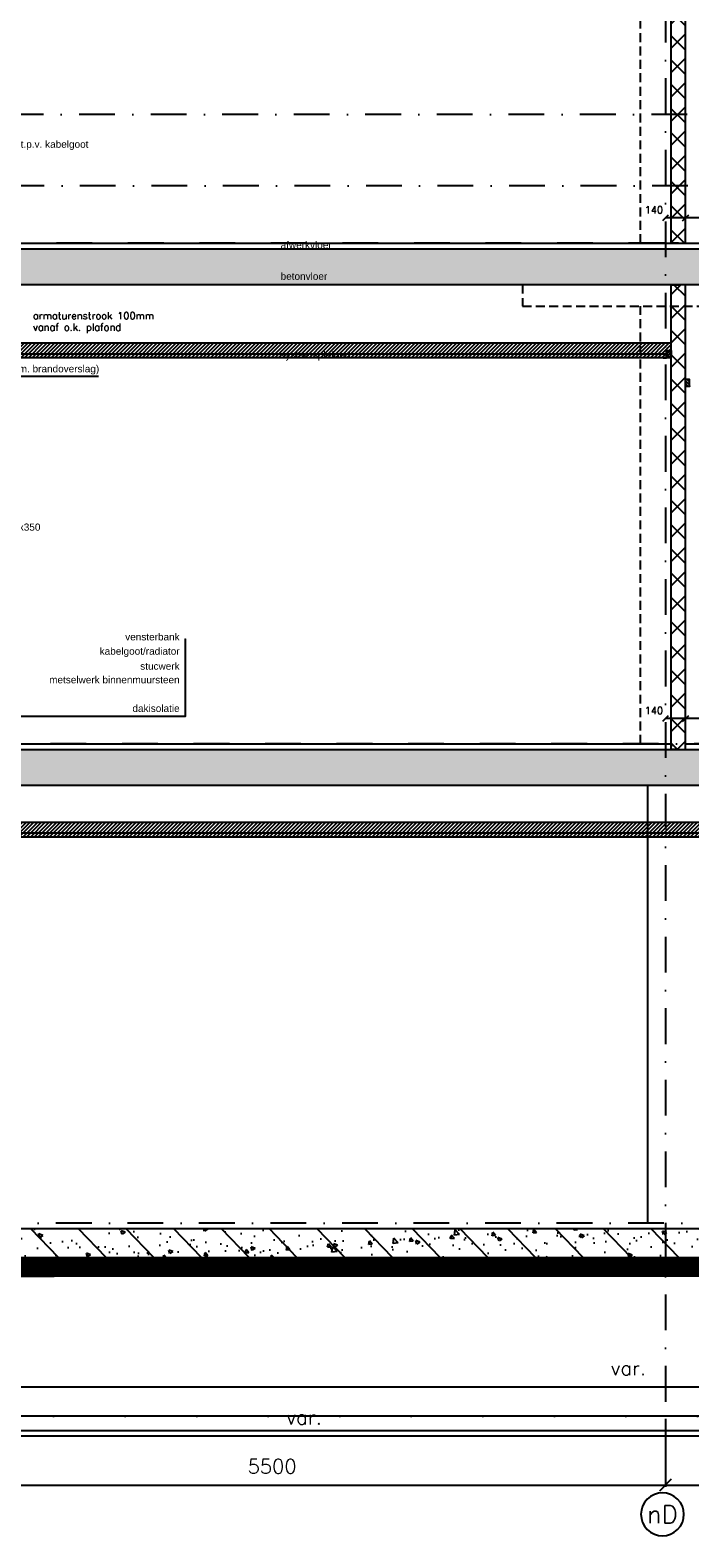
# Model space of a CAD drawing. Extents: x 0 to 259347, y 0 to 198427.
# Tile 13 of 54: x 116853 to 121466, y 90246 to 100785. Entities that reach past the tile are written whole.
import ezdxf
from ezdxf.enums import TextEntityAlignment as Align

# ---------------------------------------------------------------- set-up
doc = ezdxf.new("R2010")
doc.units = 0
doc.header["$LTSCALE"] = 20
doc.header["$MEASUREMENT"] = 0
doc.header["$PDSIZE"] = -1
for name, pattern in [('DASHDOT', [25, 12.5, -6.25, 0, -6.25]), ('DD1', [2.66667, 1.66667, -0.5, 0, -0.5]), ('HIDDEN2', [4.6875, 3.125, -1.5625])]:
    doc.linetypes.add(name, pattern=pattern)
doc.layers.get('0').update_dxf_attribs({"linetype": 'CONTINUOUS'})
doc.layers.get('DEFPOINTS').update_dxf_attribs({"linetype": 'CONTINUOUS'})
for name, color, linetype in [('A--01A1_ACEER', 1, 'CONTINUOUS'), ('A--A22--_F123-', 9, 'CONTINUOUS'), ('A--A23--_F--3-', 9, 'CONTINUOUS'), ('A--A25--_F--3-', 9, 'CONTINUOUS'), ('A--L$7A3-_STRAMIEN', 3, 'CONTINUOUS'), ('A--L21--_F-23-', 4, 'CONTINUOUS'), ('A--L21D3_BUITENWAND', 3, 'CONTINUOUS'), ('A--L22--', 3, 'CONTINUOUS'), ('A--L22--_F--3-', 7, 'CONTINUOUS'), ('A--L23--', 7, 'CONTINUOUS'), ('A--L23--_F--3-', 7, 'CONTINUOUS'), ('A--L25--', 7, 'CONTINUOUS'), ('A--L25--_F-23-', 7, 'CONTINUOUS'), ('A--L28DC1_KONSTRUKTIES', 1, 'HIDDEN2'), ('A--L31--', 2, 'CONTINUOUS'), ('A--L35-D2-_PLAFONDS', 2, 'CONTINUOUS'), ('A--L35-D4-_PLAFONDS', 4, 'CONTINUOUS'), ('A--L35D1_PLAFONDS', 1, 'CONTINUOUS'), ('A--M$1A-_F123-', 1, 'CONTINUOUS'), ('A--T$1A-_F123_20', 1, 'CONTINUOUS'), ('A--T$7A-_STRAMIEN', 2, 'CONTINUOUS'), ('A--T01A-25_TEKST', 2, 'CONTINUOUS'), ('STRAMIEN', 8, 'DD1'), ('X--LR---_CP', 7, 'CONTINUOUS')]:
    doc.layers.add(name, color=color, linetype=linetype)
doc.styles.add('ALFA-0_25', font='ROMANS')
doc.styles.add('EB2', font='ARIAL.TTF')
doc.styles.add('HIEMSTRA', font='romans.shx')
doc.dimstyles.get("Standard").update_dxf_attribs({"dimscale": 40, "dimtxt": 2.5, "dimasz": 2, "dimexe": 0.3, "dimexo": 0.3, "dimgap": 2, "dimtad": 1, "dimdec": 0, "dimzin": 0, "dimdsep": 46, "dimtxsty": 'HIEMSTRA', "dimblk1": 'OBLIQUE', "dimblk2": 'OBLIQUE', "dimsah": 1, "dimcen": 0.09, "dimdle": 0.3, "dimclrd": 1, "dimclre": 1, "dimclrt": 3, "dimadec": 0, "dimazin": 0, "dimtfac": 1, "dimtdec": 4, "dimtix": 1, "dimtmove": 2, "dimatfit": 3, "dimldrblk": 'OBLIQUE', "dimfxl": 0, "dimtvp": 625, "dimtolj": 1, "dimtzin": 0, "dimarcsym": 0})
doc.dimstyles.new('STANDARD$0', dxfattribs={"dimscale": 50, "dimtxt": 2.5, "dimasz": 2, "dimexe": 2, "dimexo": 0, "dimgap": 2, "dimtad": 1, "dimdec": 0, "dimzin": 0, "dimdsep": 46, "dimtxsty": 'ALFA-0_25', "dimblk1": 'OBLIQUE', "dimblk2": 'OBLIQUE', "dimsah": 1, "dimcen": -3, "dimdle": 2, "dimclrd": 1, "dimclre": 1, "dimclrt": 2, "dimadec": 0, "dimazin": 0, "dimtfac": 0.666667, "dimtofl": 0, "dimtmove": 2, "dimatfit": 3, "dimldrblk": 'OBLIQUE', "dimfxl": 0, "dimtvp": 0.833333, "dimtolj": 1, "dimtzin": 0, "dimarcsym": 0})

# ---------------------------------------------------------------- blocks, each defined once
blk = doc.blocks.new('_OBLIQUE')
at = {"color": 0, "linetype": 'ByBlock'}
blk.add_line((-0.5, -0.5), (0.5, 0.5), dxfattribs=at)
blk = doc.blocks.new('*D76')
at = {"layer": 'A--M$1A-_F123-', "color": 1, "lineweight": -2}
for p, q in [((115795, 91077), (115795, 90603)), ((121295, 91077), (121295, 90603)), ((115783, 90615), (121307, 90615))]:
    blk.add_line(p, q, dxfattribs=at)
at = {"layer": 'DEFPOINTS', "color": 0}
for p in [(115795, 91089), (121295, 91089), (121295, 90615)]:
    blk.add_point(p, dxfattribs=at)
at = {"layer": 'A--M$1A-_F123-', "color": 1, "lineweight": -2, "xscale": 80, "yscale": 80, "zscale": 80, "rotation": 180}
blk.add_blockref('_OBLIQUE', (115795, 90615), dxfattribs=at)
at = {"layer": 'A--M$1A-_F123-', "color": 1, "lineweight": -2, "xscale": 80, "yscale": 80, "zscale": 80}
blk.add_blockref('_OBLIQUE', (121295, 90615), dxfattribs=at)
at = {"layer": 'A--M$1A-_F123-', "color": 3, "insert": (118545, 90745), "char_height": 100, "attachment_point": 5, "style": 'HIEMSTRA'}
blk.add_mtext('\\A1;5500', dxfattribs=at)
blk = doc.blocks.new('*D77')
at = {"layer": 'A--M$1A-_F123-', "color": 1, "lineweight": -2}
for p, q in [((121295, 91077), (121295, 90603)), ((122395, 91077), (122395, 90603)), ((121283, 90615), (122407, 90615))]:
    blk.add_line(p, q, dxfattribs=at)
at = {"layer": 'DEFPOINTS', "color": 0}
for p in [(121295, 91089), (122395, 91089), (122395, 90615)]:
    blk.add_point(p, dxfattribs=at)
at = {"layer": 'A--M$1A-_F123-', "color": 1, "lineweight": -2, "xscale": 80, "yscale": 80, "zscale": 80, "rotation": 180}
blk.add_blockref('_OBLIQUE', (121295, 90615), dxfattribs=at)
at = {"layer": 'A--M$1A-_F123-', "color": 1, "lineweight": -2, "xscale": 80, "yscale": 80, "zscale": 80}
blk.add_blockref('_OBLIQUE', (122395, 90615), dxfattribs=at)
at = {"layer": 'A--M$1A-_F123-', "color": 3, "insert": (121845, 90745), "char_height": 100, "attachment_point": 5, "style": 'HIEMSTRA'}
blk.add_mtext('\\A1;1100', dxfattribs=at)
blk = doc.blocks.new('*D78')
at = {"layer": 'A--M$1A-_F123-', "color": 1, "lineweight": -2}
blk.add_line((115783, 90958), (121752, 90958), dxfattribs=at)
at = {"layer": 'DEFPOINTS', "color": 0}
for p in [(115795, 90958), (121740, 90958), (121740, 90958)]:
    blk.add_point(p, dxfattribs=at)
at = {"layer": 'A--M$1A-_F123-', "color": 1, "lineweight": -2, "xscale": 80, "yscale": 80, "zscale": 80, "rotation": 180}
blk.add_blockref('_OBLIQUE', (115795, 90958), dxfattribs=at)
at = {"layer": 'A--M$1A-_F123-', "color": 1, "lineweight": -2, "xscale": 80, "yscale": 80, "zscale": 80}
blk.add_blockref('_OBLIQUE', (121740, 90958), dxfattribs=at)
at = {"layer": 'A--M$1A-_F123-', "color": 3, "insert": (118768, 91088), "char_height": 100, "attachment_point": 5, "style": 'HIEMSTRA'}
blk.add_mtext('\\A1;var.', dxfattribs=at)
blk = doc.blocks.new('*U676')
at = {"layer": 'A--A22--_F123-', "linetype": 'Continuous'}
h = blk.add_hatch(dxfattribs=at)
h.set_pattern_fill('ALFAKRS', color=256, scale=120, style=0)
h.set_pattern_definition([(45, (-121385.4, -99295.9), (-84.85281, 84.85281), []), (135, (-121385.4, -99295.9), (-84.85281, -84.85281), [])])
h.paths.add_polyline_path([(0, 0), (-50, 0), (-50, 3210), (0, 3210), (50, 3210), (50, 0)])
at = {"layer": 'A--L22--_F--3-', "color": 3, "linetype": 'Continuous'}
for points in [[(0, 0), (-50, 0), (-50, 3210), (0, 3210)], [(0, 0), (50, 0), (50, 3210), (0, 3210)]]:
    blk.add_lwpolyline(points, dxfattribs=at)
blk = doc.blocks.new('*D81')
at = {"layer": 'A--M$1A-_F123-', "color": 1, "lineweight": -2}
for p, q in [((123076, 99473), (121429, 99473)), ((121435, 99314), (121435, 99479)), ((123070, 99196), (123070, 99479))]:
    blk.add_line(p, q, dxfattribs=at)
at = {"layer": 'DEFPOINTS', "color": 0}
for p in [(121435, 99473), (121435, 99308), (123070, 99190)]:
    blk.add_point(p, dxfattribs=at)
at = {"layer": 'A--M$1A-_F123-', "color": 1, "lineweight": -2, "xscale": 40, "yscale": 40, "zscale": 40, "rotation": 180}
blk.add_blockref('_OBLIQUE', (121435, 99473), dxfattribs=at)
at = {"layer": 'A--M$1A-_F123-', "color": 1, "lineweight": -2, "xscale": 40, "yscale": 40, "zscale": 40}
blk.add_blockref('_OBLIQUE', (123070, 99473), dxfattribs=at)
at = {"layer": 'A--M$1A-_F123-', "color": 2, "insert": (122253, 99538), "char_height": 50, "attachment_point": 5, "style": 'HIEMSTRA'}
blk.add_mtext('\\A1;1635', dxfattribs=at)
blk = doc.blocks.new('*U675')
at = {"layer": 'A--A22--_F123-', "linetype": 'Continuous'}
h = blk.add_hatch(dxfattribs=at)
h.set_pattern_fill('ALFAKRS', color=256, scale=120, style=0)
h.set_pattern_definition([(45, (-121385.4, -95755.9), (-84.85281, 84.85281), []), (135, (-121385.4, -95755.9), (-84.85281, -84.85281), [])])
h.paths.add_polyline_path([(0, 0), (-50, 0), (-50, 3250), (0, 3250), (50, 3250), (50, 0)])
at = {"layer": 'A--L22--_F--3-', "color": 3, "linetype": 'Continuous'}
for points in [[(0, 0), (-50, 0), (-50, 3250), (0, 3250)], [(0, 0), (50, 0), (50, 3250), (0, 3250)]]:
    blk.add_lwpolyline(points, dxfattribs=at)
blk = doc.blocks.new('*U672')
at = {"layer": 'A--L23--_F--3-', "color": 2, "linetype": 'Continuous'}
blk.add_lwpolyline([(0, 0), (0, 20), (5360, 20), (5360, 0)], dxfattribs=at)
blk = doc.blocks.new('Q020259-')
at = {"layer": 'A--A25--_F--3-'}
h = blk.add_hatch(dxfattribs=at)
h.set_pattern_fill('ALFALINE', color=256, scale=15, style=0, pattern_type=2)
h.set_pattern_definition([(45, (0, 0), (-10.6066, 10.6066), [])])
h.paths.add_polyline_path([(0, 0), (0, 46), (28, 46), (28, 0)])
at = {"layer": 'A--L25--_F-23-', "color": 2, "linetype": 'Continuous'}
blk.add_lwpolyline([(0, 0), (0, 46), (28, 46), (28, 0)], close=True, dxfattribs=at)
at = {"layer": 'X--LR---_CP'}
for p in [(0, 0), (0, 0), (28, 0)]:
    blk.add_point(p, dxfattribs=at)
blk = doc.blocks.new('*D129')
at = {"layer": 'A--M$1A-_F123-', "color": 1, "lineweight": -2}
blk.add_line((115783, 91302), (126287, 91302), dxfattribs=at)
at = {"layer": 'DEFPOINTS', "color": 0}
for p in [(115795, 91302), (126275, 91302), (126275, 91302)]:
    blk.add_point(p, dxfattribs=at)
at = {"layer": 'A--M$1A-_F123-', "color": 1, "lineweight": -2, "xscale": 80, "yscale": 80, "zscale": 80, "rotation": 180}
blk.add_blockref('_OBLIQUE', (115795, 91302), dxfattribs=at)
at = {"layer": 'A--M$1A-_F123-', "color": 1, "lineweight": -2, "xscale": 80, "yscale": 80, "zscale": 80}
blk.add_blockref('_OBLIQUE', (126275, 91302), dxfattribs=at)
at = {"layer": 'A--M$1A-_F123-', "color": 3, "insert": (121035, 91432), "char_height": 100, "attachment_point": 5, "style": 'HIEMSTRA'}
blk.add_mtext('\\A1;var.', dxfattribs=at)
blk = doc.blocks.new('*D190')
at = {"layer": 'A--M$1A-_F123-', "color": 1, "lineweight": -2}
blk.add_line((121435, 99473), (121295, 99473), dxfattribs=at)
at = {"layer": 'DEFPOINTS', "color": 0}
for p in [(121295, 99473), (121295, 99473), (121435, 99473)]:
    blk.add_point(p, dxfattribs=at)
at = {"layer": 'A--M$1A-_F123-', "color": 1, "lineweight": -2, "xscale": 40, "yscale": 40, "zscale": 40, "rotation": 180}
blk.add_blockref('_OBLIQUE', (121295, 99473), dxfattribs=at)
at = {"layer": 'A--M$1A-_F123-', "color": 1, "lineweight": -2, "xscale": 40, "yscale": 40, "zscale": 40}
blk.add_blockref('_OBLIQUE', (121435, 99473), dxfattribs=at)
at = {"layer": 'A--M$1A-_F123-', "color": 2, "insert": (121214, 99529), "char_height": 50, "attachment_point": 5, "style": 'ALFA-0_25'}
blk.add_mtext('\\A1;140', dxfattribs=at)
blk = doc.blocks.new('*U631')
at = {"layer": 'A--L23--_F--3-', "color": 2, "linetype": 'Continuous'}
blk.add_lwpolyline([(0, 0), (0, 20), (7621.5, 20), (7621.5, 0)], dxfattribs=at)
blk = doc.blocks.new('*D196')
at = {"layer": 'A--M$1A-_F123-', "color": 1, "lineweight": -2}
for p, q in [((123076, 95973), (121429, 95973)), ((121435, 95814), (121435, 95979)), ((123070, 95696), (123070, 95979))]:
    blk.add_line(p, q, dxfattribs=at)
at = {"layer": 'DEFPOINTS', "color": 0}
for p in [(121435, 95973), (121435, 95808), (123070, 95690)]:
    blk.add_point(p, dxfattribs=at)
at = {"layer": 'A--M$1A-_F123-', "color": 1, "lineweight": -2, "xscale": 40, "yscale": 40, "zscale": 40, "rotation": 180}
blk.add_blockref('_OBLIQUE', (121435, 95973), dxfattribs=at)
at = {"layer": 'A--M$1A-_F123-', "color": 1, "lineweight": -2, "xscale": 40, "yscale": 40, "zscale": 40}
blk.add_blockref('_OBLIQUE', (123070, 95973), dxfattribs=at)
at = {"layer": 'A--M$1A-_F123-', "color": 2, "insert": (122253, 96038), "char_height": 50, "attachment_point": 5, "style": 'HIEMSTRA'}
blk.add_mtext('\\A1;1635', dxfattribs=at)
blk = doc.blocks.new('*D194')
at = {"layer": 'A--M$1A-_F123-', "color": 1, "lineweight": -2}
blk.add_line((121435, 95973), (121295, 95973), dxfattribs=at)
at = {"layer": 'DEFPOINTS', "color": 0}
for p in [(121295, 95973), (121295, 95973), (121435, 95973)]:
    blk.add_point(p, dxfattribs=at)
at = {"layer": 'A--M$1A-_F123-', "color": 1, "lineweight": -2, "xscale": 40, "yscale": 40, "zscale": 40, "rotation": 180}
blk.add_blockref('_OBLIQUE', (121295, 95973), dxfattribs=at)
at = {"layer": 'A--M$1A-_F123-', "color": 1, "lineweight": -2, "xscale": 40, "yscale": 40, "zscale": 40}
blk.add_blockref('_OBLIQUE', (121435, 95973), dxfattribs=at)
at = {"layer": 'A--M$1A-_F123-', "color": 2, "insert": (121214, 96029), "char_height": 50, "attachment_point": 5, "style": 'ALFA-0_25'}
blk.add_mtext('\\A1;140', dxfattribs=at)
blk = doc.blocks.new('*U629')
at = {"layer": 'A--L23--_F--3-', "color": 2, "linetype": 'Continuous'}
blk.add_lwpolyline([(0, 0), (0, 20), (2020, 20), (2020, 0)], dxfattribs=at)

msp = doc.modelspace()

# ---------------------------------------------------------------- hatches: boundary and pattern name
at = {"layer": 'A--01A1_ACEER', "linetype": 'Continuous'}
h = msp.add_hatch(dxfattribs=at)
h.set_pattern_fill('ANSI31', color=256, scale=150, style=0)
h.set_pattern_definition([(45, (-42776.647, 3550.212), (-13.2582521, 13.2582521), [])])
h.paths.add_polyline_path([(116274.6, 98496.1), (121335.4, 98496.1), (121335.4, 98596.1), (116274.6, 98596.1)])
h = msp.add_hatch(dxfattribs=at)
h.set_pattern_fill('ANSI31', color=256, scale=150, style=0)
h.set_pattern_definition([(45, (-45016.646, 200), (-13.2582521, 13.2582521), [])])
h.paths.add_polyline_path([(113812.6, 95145.9), (121961.6, 95145.9), (121961.6, 95245.9), (113812.6, 95245.9)])
at = {"layer": 'A--A23--_F--3-'}
h = msp.add_hatch(dxfattribs=at)
h.set_pattern_fill('ALFABET', color=256, scale=20, angle=1, style=0, pattern_type=2)
h.set_pattern_definition([(134, (198283.08, 3500), (86.32078, 83.359), []), (129, (198283.08, 3500), (-143.64922, -10.04493), [15, -165]), (184, (198283.08, 3500), (30.37155, 149.9312), [12, -132]), (78.5486, (198271.1, 3499.16), (-113.27778, 139.88618), [12.74804, -140.22842]), (132.8158, (198283.78, 3540), (-213.99344, -29.37358), [22.5, -247.5]), (82.3644, (198265.94, 3537.55), (-183.50393, 198.05632), [19.12206, -210.3426]), (187.8158, (198283.78, 3540), (-183.50378, 198.05647), [18, -198]), (158, (198263.6, 3530.34), (-120.76856, -78.42802), [15, -165]), (213, (198263.6, 3530.34), (-46.12453, 145.8572), [12, -132]), (107.5486, (198253.54, 3523.81), (-166.89315, 67.42906), [12.74804, -140.22842]), (141.5, (198283.077, 3500), (-1.26964, 66.611074), [0, -130.4, 0, -134, 0, -132.5]), (171.5, (198283.08, 3500), (-51.229207, 79.788568), [0, -76.4, 0, -127.4, 0, -50.5]), (211.5, (198327.67, 3499.22), (-106.826954, -2.64699), [0, -50, 0, -156, 0, -207]), (221.5, (198347.67, 3498.87), (-116.270055, 22.05355), [0, -65, 0, -103.6, 0, -147]), (221.5, (198347.67, 3498.87), (-116.270055, 22.05355), [0, -65, 0, -103.6, 0, -147])])
h.paths.add_polyline_path([(126150.1, 99005.9), (115731.4, 99005.9), (115731.4, 99255.9), (126150.1, 99255.9)])
h = msp.add_hatch(dxfattribs=at)
h.set_pattern_fill('ALFABET', color=256, scale=20, angle=1, style=0, pattern_type=2)
h.set_pattern_definition([(134, (196208.02, 1e-11), (86.32078, 83.359), []), (129, (196208.02, 1e-11), (-143.64922, -10.04493), [15, -165]), (184, (196208.02, 1e-11), (30.37155, 149.9312), [12, -132]), (78.5486, (196196.05, -0.84), (-113.27778, 139.88618), [12.74804, -140.22842]), (132.8158, (196208.72, 40), (-213.99344, -29.37358), [22.5, -247.5]), (82.3644, (196190.9, 37.55), (-183.50393, 198.05632), [19.12206, -210.3426]), (187.8158, (196208.72, 40), (-183.50378, 198.05647), [18, -198]), (158, (196188.55, 30.34), (-120.76856, -78.42802), [15, -165]), (213, (196188.55, 30.34), (-46.12453, 145.8572), [12, -132]), (107.5486, (196178.49, 23.81), (-166.89315, 67.42906), [12.74804, -140.22842]), (141.5, (196208.025, 1e-11), (-1.26964, 66.611074), [0, -130.4, 0, -134, 0, -132.5]), (171.5, (196208.025, 1e-11), (-51.229207, 79.788568), [0, -76.4, 0, -127.4, 0, -50.5]), (211.5, (196252.62, -0.78), (-106.826954, -2.64699), [0, -50, 0, -156, 0, -207]), (221.5, (196272.61, -1.13), (-116.270055, 22.05355), [0, -65, 0, -103.6, 0, -147]), (221.5, (196272.61, -1.13), (-116.270055, 22.05355), [0, -65, 0, -103.6, 0, -147])])
h.paths.add_polyline_path([(126400.1, 95505.9), (113670.3, 95505.9), (113670.4, 95755.9), (126400.1, 95755.9)])
h = msp.add_hatch(dxfattribs=at)
h.set_pattern_fill('ALFABET', color=256, scale=40, angle=1, style=0, pattern_type=2)
h.set_pattern_definition([(134, (270484.66, 1e-11), (172.64155, 166.718), []), (129, (270484.66, 1e-11), (-287.29845, -20.08986), [30, -330]), (184, (270484.66, 1e-11), (60.7431, 299.8624), [24, -264]), (78.5486, (270460.72, -1.67), (-226.55556, 279.77237), [25.49608, -280.45684]), (132.8158, (270486.06, 80), (-427.9869, -58.74715), [45, -495]), (82.3644, (270450.4, 75.1), (-367.0079, 396.11265), [38.2441, -420.6852]), (187.8158, (270486.06, 80), (-367.0076, 396.1129), [36, -396]), (158, (270445.71, 60.7), (-241.53712, -156.85604), [30, -330]), (213, (270445.7, 60.7), (-92.24906, 291.7144), [24, -264]), (107.5486, (270425.6, 47.62), (-333.7863, 134.8581), [25.49608, -280.45684]), (141.5, (270484.66, 1e-11), (-2.53928, 133.22215), [0, -260.8, 0, -268, 0, -265]), (171.5, (270484.66, 1e-11), (-102.45841, 159.57714), [0, -152.8, 0, -254.8, 0, -101]), (211.5, (270573.85, -1.56), (-213.65391, -5.29398), [0, -100, 0, -312, 0, -414]), (221.5, (270613.84, -2.25), (-232.54011, 44.1071), [0, -130, 0, -207.2, 0, -294]), (221.5, (270613.84, -2.25), (-232.54011, 44.1071), [0, -130, 0, -207.2, 0, -294])])
h.paths.add_polyline_path([(115990.4, 92205.9), (121894.6, 92205.9), (121894.6, 92405.9), (115990.4, 92405.9)])
h = msp.add_hatch(dxfattribs=at)
h.set_pattern_fill('ALFAKRS', color=256, scale=10, style=0, pattern_type=2)
h.set_pattern_definition([(135, (194258.025, 1e-11), (7.0710678, 7.0710678), []), (45, (194258.025, 1e-11), (7.0710678, -7.0710678), [])])
h.paths.add_polyline_path([(117020.4, 92073.9), (115600.4, 92073.9), (115600.4, 92205.9), (112965.4, 92205.9), (112965.4, 92085.9), (113045.4, 92085.9), (113045.4, 92073.9)])
h = msp.add_hatch(dxfattribs=at)
h.set_pattern_fill('ALFAKRS', color=256, scale=10, style=0, pattern_type=2)
h.set_pattern_definition([(45, (37332.769, 1e-11), (-7.0710678, 7.0710678), []), (135, (37332.769, 1e-11), (-7.0710678, -7.0710678), [])])
h.paths.add_polyline_path([(114570.4, 92073.9), (115990.4, 92073.9), (115990.4, 92205.9), (121894.6, 92205.9), (121894.6, 92085.9), (121814.6, 92085.9), (121814.6, 92073.9)])

# ---------------------------------------------------------------- linework, layer by layer
at = {"layer": 'A--L$7A3-_STRAMIEN', "linetype": 'Continuous', "extrusion": (0, 0, -1)}
msp.add_ellipse((121273.9, 90410.3), major_axis=(-106.1, 106.1), ratio=1, dxfattribs=at)
at = {"layer": 'A--L21--_F-23-', "linetype": 'Continuous'}
for points in [[(126150.1, 99005.9), (115731.4, 99005.9), (115731.4, 99255.9), (126150.1, 99255.9)], [(126400.1, 95505.9), (113670.3, 95505.9), (113670.4, 95755.9), (126400.1, 95755.9)], [(115990.4, 92205.9), (121894.6, 92205.9), (121894.6, 92405.9), (115990.4, 92405.9)]]:
    msp.add_lwpolyline(points, close=True, dxfattribs=at)
at = {"layer": 'A--L21D3_BUITENWAND'}
msp.add_line((121170.4, 95505.9), (121170.4, 92445.9), dxfattribs=at)
at = {"layer": 'A--L23--'}
for points in [[(117020.4, 92073.9), (115600.4, 92073.9), (115600.4, 92205.9), (112965.4, 92205.9), (112965.4, 92085.9), (113045.4, 92085.9), (113045.4, 92073.9)], [(114570.4, 92073.9), (115990.4, 92073.9), (115990.4, 92205.9), (121894.6, 92205.9), (121894.6, 92085.9), (121814.6, 92085.9), (121814.6, 92073.9)]]:
    msp.add_lwpolyline(points, close=True, dxfattribs=at)
at = {"layer": 'A--L28DC1_KONSTRUKTIES'}
for p, q in [((121120.4, 99295.9), (121120.4, 102355.9)), ((121120.4, 95795.9), (121120.4, 98855.9))]:
    msp.add_line(p, q, dxfattribs=at)
msp.add_lwpolyline([(120295.4, 99005.9), (120295.4, 98855.9), (122295.4, 98855.9), (122295.4, 99005.9)], dxfattribs=at)
at = {"layer": 'A--L31--'}
msp.add_lwpolyline([(124725.4, 91095.9), (113045.4, 91095.9), (113045.4, 90995.9), (124725.4, 90995.9)], dxfattribs=at)
at = {"layer": 'A--L35-D2-_PLAFONDS'}
for points in [[(121303.2, 98521.1), (116274.6, 98521.1)], [(116274.6, 98496.1), (121303.2, 98496.1)], [(121957.4, 95170.9), (113812.6, 95170.9), (113812.6, 95145.9), (121957.4, 95145.9)]]:
    msp.add_lwpolyline(points, dxfattribs=at)
at = {"layer": 'A--L35-D4-_PLAFONDS'}
for p, q in [((121278.2, 98493.9), (121303.2, 98493.9)), ((121303.2, 98493.9), (121303.2, 98543.9))]:
    msp.add_line(p, q, dxfattribs=at)
at = {"layer": 'A--L35D1_PLAFONDS', "linetype": 'Continuous'}
for points in [[(116274.6, 98496.1), (121335.4, 98496.1), (121335.4, 98596.1), (116274.6, 98596.1)], [(113812.6, 95145.9), (121961.6, 95145.9), (121961.6, 95245.9), (113812.6, 95245.9)]]:
    msp.add_lwpolyline(points, close=True, dxfattribs=at)
at = {"layer": 'A--T$1A-_F123_20'}
msp.add_lwpolyline([(117937.6, 96529.3), (117937.6, 95988.4), (115627.9, 95988.4)], dxfattribs=at)
at = {"layer": 'A--T$1A-_F123_20', "const_width": 4.75}
for points in [[(117940.3, 96529.3, -1), (117935, 96529.3, -1)], [(117940.3, 96429.3, -1), (117935, 96429.3, -1)], [(117940.3, 96324.4, -1), (117935, 96324.4, -1)], [(117940.3, 96229.3, -1), (117935, 96229.3, -1)], [(117940.3, 96134.1, -1), (117935, 96134.1, -1)], [(117940.3, 96034.1, -1), (117935, 96034.1, -1)]]:
    msp.add_lwpolyline(points, format="xyb", close=True, dxfattribs=at)
at = {"layer": 'A--T01A-25_TEKST'}
msp.add_line((115840.3, 98365.8), (117331, 98365.8), dxfattribs=at)
at = {"layer": 'STRAMIEN', "linetype": 'DASHDOT'}
for p, q in [((121295.4, 109950.7), (121295.4, 90592.3)), ((128948.5, 100196.3), (108463.8, 100196.3)), ((128953.3, 99695.9), (108465.4, 99695.9)), ((145792.4, 99295.9), (108470.4, 99295.9)), ((145751.5, 95795.9), (108470.4, 95795.9)), ((145789.1, 92445.9), (108804.9, 92445.9)), ((145789.1, 92140.9), (108804.9, 92140.9)), ((119604.4, 92081.6), (108470.1, 92081.6)), ((145898.3, 91095.9), (108976.8, 91095.9))]:
    msp.add_line(p, q, dxfattribs=at)

# ---------------------------------------------------------------- block references
at = {"layer": 'A--L22--'}
for name, p in [('*U676', (121385.4, 99295.9)), ('*U675', (121385.4, 95755.9))]:
    msp.add_blockref(name, p, dxfattribs=at)
at = {"layer": 'A--L23--'}
for name, p in [('*U631', (115833.9, 99275.9)), ('*U672', (115975.4, 95775.9)), ('*U629', (121435.4, 95775.9))]:
    msp.add_blockref(name, p, dxfattribs=at)
at = {"layer": 'A--L25--'}
msp.add_blockref('Q020259-', (121307.4, 98500.9), dxfattribs=at)
msp.add_blockref('Q020259-', (121307.4, 98500.9), dxfattribs=at)
at = {"layer": 'A--L25--', "xscale": -1}
msp.add_blockref('Q020259-', (121463.4, 98297.3), dxfattribs=at)

# ---------------------------------------------------------------- texts
at = {"layer": 'A--01A1_ACEER', "linetype": 'Continuous', "style": 'HIEMSTRA'}
for s, p in [('armaturenstrook 100mm ', (116872.7, 98764.3)), ('vanaf o.k. plafond', (116872.7, 98684.1))]:
    msp.add_text(s, height=50, dxfattribs=at).set_placement(p)
at = {"layer": 'A--T$1A-_F123_20', "style": 'EB2'}
for s, p in [('multiplex 18 mm t.p.v. kabelgoot', (117260.9, 99962.9, 0)), ('betonkolom 450x350', (116925.2, 97286.2)), ('vensterbank', (117898.4, 96519.1)), ('kabelgoot/radiator', (117898.4, 96419.1)), ('stucwerk', (117898.4, 96314.3)), ('metselwerk binnenmuursteen', (117898.4, 96219.1)), ('dakisolatie', (117898.4, 96019.1))]:
    msp.add_text(s, height=50, dxfattribs=at).set_placement(p, align=Align.RIGHT)
for s, p in [('afwerkvloer ', (118604.4, 99258.9)), ('betonvloer', (118604.4, 99039.7)), ('systeemplafond', (118604.4, 98490.1)), ('gipsplaat 12,5 mm (i.v.m. brandoverslag)', (116070.7, 98393.1))]:
    msp.add_text(s, height=50, dxfattribs=at).set_placement(p)
at = {"layer": 'A--T$7A-_STRAMIEN', "style": 'ALFA-0_25'}
msp.add_text('nD', height=125, dxfattribs=at).set_placement((121273.9, 90410.3), align=Align.MIDDLE_CENTER)

# ---------------------------------------------------------------- dimensions: what is measured, and where the dimension line sits
at = {"layer": 'A--M$1A-_F123-'}
for base, p1, p2, picture, middle in [((121295.4, 99472.9), (121435.4, 99472.9), (121295.4, 99472.9), '*D190', (121214.1, 99528.7)), ((121295.4, 95972.9), (121435.4, 95972.9), (121295.4, 95972.9), '*D194', (121214.1, 96028.7))]:
    dim = msp.add_linear_dim(base=base, p1=p1, p2=p2, dimstyle='STANDARD$0', override={"dimscale": 20, "dimexe": 0, "dimexo": 0, "dimcen": 0, "dimdle": 0, "dimclrt": 2, "dimtfac": 0.75, "dimtvp": 1.5}, dxfattribs=at)
    dim.commit()
    dim.dimension.update_dxf_attribs({"geometry": picture, "text_midpoint": middle, "dimtype": 160})
for base, p1, p2, override, picture, middle in [((121435.4, 99472.9), (123070.4, 99190.2), (121435.4, 99307.5), {"dimscale": 20, "dimclrt": 2}, '*D81', (122252.9, 99537.9)), ((121435.4, 95972.9), (123070.4, 95690.2), (121435.4, 95807.5), {"dimscale": 20, "dimclrt": 2}, '*D196', (122252.9, 96037.9)), ((121295.4, 90615.1), (115795.4, 91089.1), (121295.4, 91089.1), {"dimscale": 40, "dimclrt": 3}, '*D76', (118545.4, 90745.1)), ((122395.4, 90615.1), (121295.4, 91089.1), (122395.4, 91089.1), {"dimscale": 40, "dimtxsty": 'HIEMSTRA', "dimclrt": 3}, '*D77', (121845.4, 90745.1))]:
    dim = msp.add_linear_dim(base=base, p1=p1, p2=p2, dimstyle='Standard', override=override, dxfattribs=at)
    dim.commit()
    dim.dimension.update_dxf_attribs({"geometry": picture, "text_midpoint": middle})
for base, p1, p2, picture, middle in [((126275.1, 91301.5), (115795.4, 91301.5), (126275.1, 91301.5), '*D129', (121035.3, 91431.5)), ((121739.6, 90958.3), (115795.4, 90958.3), (121739.6, 90958.3), '*D78', (118767.5, 91088.3))]:
    dim = msp.add_linear_dim(base=base, p1=p1, p2=p2, text='var.', dimstyle='Standard', override={"dimscale": 40, "dimclrt": 3}, dxfattribs=at)
    dim.commit()
    dim.dimension.update_dxf_attribs({"geometry": picture, "text_midpoint": middle})

doc.saveas('drawing.dxf')
